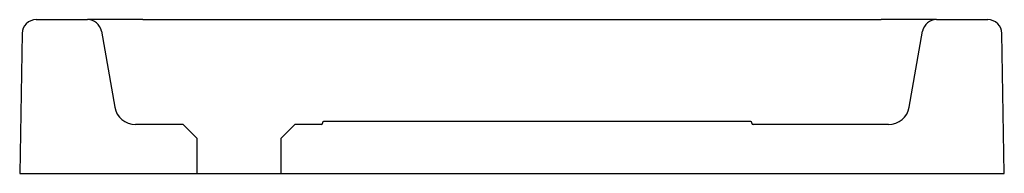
# Model space of a CAD drawing. Header units: millimetres. Extents: x -0.352 to 0.352, y 0 to 0.11.
import ezdxf

# ---------------------------------------------------------------- set-up
doc = ezdxf.new("R2010")
doc.units = ezdxf.units.MM
doc.layers.add('BLOCKS', color=3, linetype='Continuous')

msp = doc.modelspace()

# ---------------------------------------------------------------- linework, layer by layer
at = {"layer": 'BLOCKS', "linetype": 'Continuous'}
for p, q in [((-0.34017, 0.11), (-0.30339, 0.11)), ((-0.264, 0.11), (-0.30339, 0.11)), ((-0.264, 0.11), (0.264, 0.11)), ((0.30339, 0.11), (0.264, 0.11)), ((0.30339, 0.11), (0.34017, 0.11)), ((-0.35017, 0.10017), (-0.35192, 0)), ((-0.29354, 0.10174), (-0.28396, 0.0474)), ((0.28396, 0.0474), (0.29354, 0.10174)), ((0.35192, 0), (0.35017, 0.10017)), ((-0.13543, 0.0362), (-0.13543, 0.0358)), ((0.17068, 0.037), (-0.13463, 0.037)), ((0.17148, 0.0358), (0.17148, 0.0362)), ((-0.23517, 0.035), (-0.26919, 0.035)), ((-0.22517, 0.025), (-0.23517, 0.035)), ((-0.15517, 0.035), (-0.16517, 0.025)), ((-0.13623, 0.035), (-0.15517, 0.035)), ((0.26919, 0.035), (0.17228, 0.035)), ((-0.22517, 0), (-0.22517, 0.025)), ((-0.16517, 0.025), (-0.16517, 0)), ((-0.35192, 0), (-0.22517, 0)), ((-0.22517, 0), (-0.16517, 0)), ((-0.16517, 0), (0.35192, 0))]:
    msp.add_line(p, q, dxfattribs=at)
for centre, radius, start, end in [((-0.34017, 0.1), 0.01, 90, 179), ((-0.30339, 0.1), 0.01, 10, 90), ((0.30339, 0.1), 0.01, 90, 170), ((0.34017, 0.1), 0.01, 1, 90), ((-0.26919, 0.05), 0.015, 190, 270), ((0.26919, 0.05), 0.015, 270, 350), ((-0.13623, 0.0358), 0.0008, 270, 0), ((-0.13463, 0.0362), 0.0008, 90, 180), ((0.17068, 0.0362), 0.0008, 0, 90), ((0.17228, 0.0358), 0.0008, 180, 270)]:
    msp.add_arc(centre, radius, start, end, dxfattribs=at)

doc.saveas('drawing.dxf')
